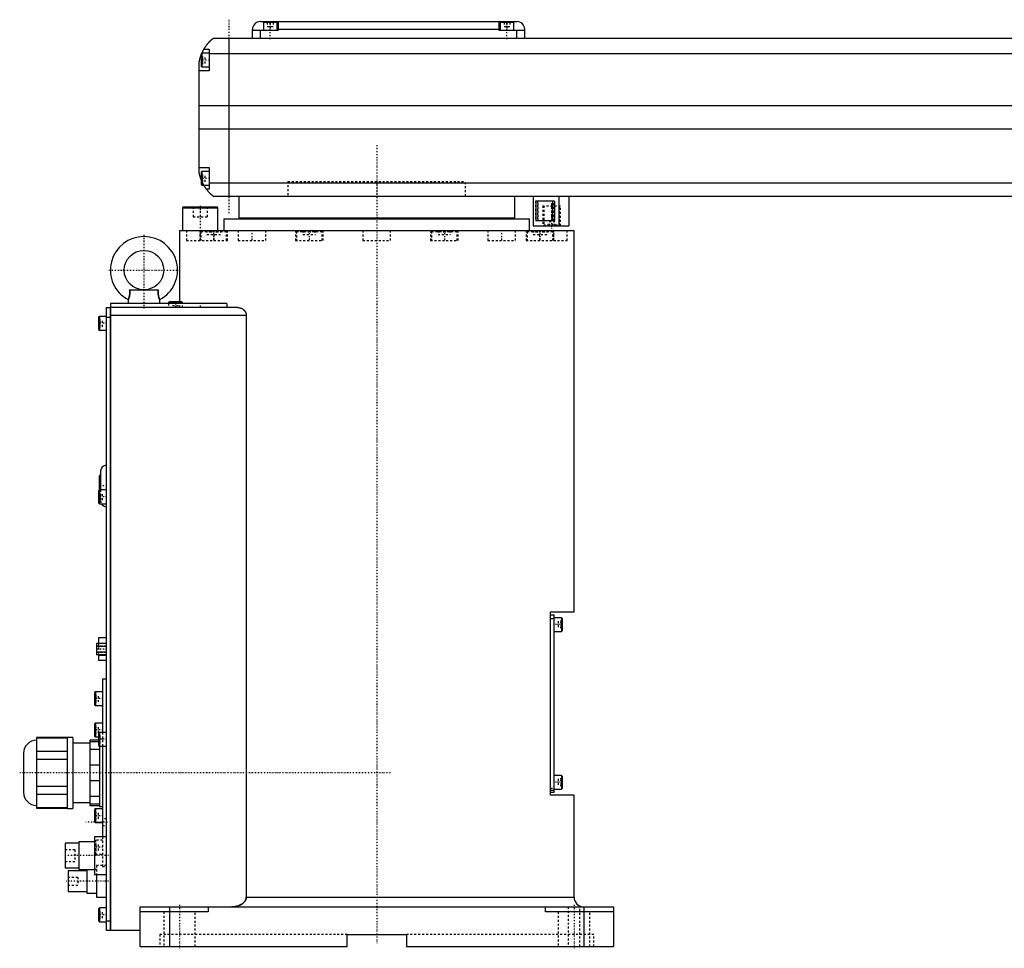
# Model space of a CAD drawing. Extents: x -181 to 906, y -1 to 834.
# Tile 1 of 3: x -181 to 318, y -1 to 470. Entities that reach past the tile are written whole.
import ezdxf

# ---------------------------------------------------------------- set-up
doc = ezdxf.new("R2010")
doc.units = 0
doc.linetypes.add('CENTER', pattern=[1.5, 0.45, -0.5, 0.05, -0.5])
doc.linetypes.add('DASHED', pattern=[2, 1, -1])
for name, color, linetype in [('AM_0', 7, 'CONTINUOUS'), ('AM_3', 7, 'DASHED'), ('AM_7', 7, 'CENTER')]:
    doc.layers.add(name, color=color, linetype=linetype)

msp = doc.modelspace()

# ---------------------------------------------------------------- linework, layer by layer
at = {"layer": 'AM_0', "color": 7, "linetype": 'CONTINUOUS'}
for p, q in [((-63, 460.5), (-63, 465)), ((-50, 464.5), (-63, 464.5)), ((-59, 469), (71, 469)), ((-59, 460.5), (-59, 464.5)), ((-57.5, 468.5), (-57.5, 464.5)), ((-50.5, 468.5), (-57.5, 468.5)), ((-54, 469), (-54, 468.5)), ((-50.5, 464.5), (-50.5, 468.5)), ((-50, 469), (-50, 464.5)), ((62, 465), (-50, 465)), ((62, 464.5), (62, 469)), ((75, 464.5), (62, 464.5)), ((62.5, 468.5), (62.5, 464.5)), ((69.5, 468.5), (62.5, 468.5)), ((66, 469), (66, 468.5)), ((69.5, 464.5), (69.5, 468.5)), ((71, 460.5), (71, 464.5)), ((75, 460.5), (75, 465)), ((517, 460.5), (-83, 460.5)), ((-75, 460.5), (-75, 380.5)), ((-87.65, 455), (-85, 455)), ((-85, 455), (-85, 444)), ((-88.6, 453), (-89, 452.6)), ((-89, 452.6), (-89, 446.4)), ((-85, 453), (-88.6, 453)), ((-88.6, 453), (-88.6, 446)), ((-85, 452.8), (519, 452.8)), ((-90, 392.5), (-90, 448.5)), ((-89, 446.4), (-88.6, 446)), ((-88.6, 446), (-85, 446)), ((-85, 444), (-90, 444)), ((-90, 426.46), (524, 426.46)), ((-90, 414.6), (524, 414.6)), ((-90, 395), (-85, 395)), ((-85, 395), (-85, 384)), ((-88.6, 393), (-89, 392.6)), ((-89, 392.6), (-89, 386.4)), ((-85, 393), (-88.6, 393)), ((-88.6, 393), (-88.6, 386)), ((-89, 386.4), (-88.6, 386)), ((-88.6, 386), (-85, 386)), ((-85, 387.22), (519, 387.22)), ((-85, 384), (-86.34, 384)), ((-83, 380.5), (517, 380.5)), ((-70, 380.5), (-70, 369.5)), ((70, 369.5), (70, 380.5)), ((79.35, 380.5), (79.35, 365.5)), ((92.35, 380.5), (92.35, 365.5)), ((97.35, 380.5), (97.35, 365.5)), ((-98.1, 375), (-98.5, 374.6)), ((-98.5, 374.6), (-98.5, 363)), ((-98.5, 374.6), (-80.5, 374.6)), ((-98.1, 375), (-80.9, 375)), ((-80.5, 374.6), (-80.9, 375)), ((-80.5, 363), (-80.5, 374.6)), ((90.17, 378), (80.74, 378)), ((80.74, 368), (80.74, 378)), ((89.06, 378), (89.06, 368)), ((90.17, 378), (90.17, 368)), ((-70, 369.5), (70, 369.5)), ((-55, 369.5), (-55, 369)), ((55, 369), (55, 369.5)), ((-77.5, 369), (-77.5, 363)), ((-77.5, 369), (77.5, 369)), ((77.5, 363), (77.5, 369)), ((79.35, 365.5), (97.35, 365.5)), ((90.17, 368), (80.74, 368)), ((-100, 363), (-100, 327)), ((-100, 363), (100, 363)), ((100, 169.7), (100, 363)), ((-125.28, 333), (-110.72, 333)), ((-75.99, 326), (-135, 326)), ((-135, 326), (-135, 8)), ((-126, 328), (-126, 326)), ((-110, 326), (-110, 328)), ((-105.1, 327), (-105.5, 326.6)), ((-105.5, 326.6), (-105.5, 326)), ((-105.5, 326.6), (-98.5, 326.6)), ((-105.1, 327), (-98.9, 327)), ((-98.5, 326.6), (-98.9, 327)), ((-98.5, 326), (-98.5, 326.6)), ((-75.99, 326), (-75.99, 324)), ((-140.6, 319.5), (-141, 319.1)), ((-137, 319.5), (-140.6, 319.5)), ((-140.6, 319.5), (-140.6, 312.5)), ((-137, 8), (-137, 324)), ((-137, 324), (-135.05, 324)), ((-135.05, 8), (-135.05, 324)), ((-135, 323.95), (-135.05, 323.95)), ((-70.42, 324), (-135, 324)), ((-66.14, 320), (-135, 320)), ((-66.14, 320), (-66.14, 25)), ((-141, 319.1), (-141, 312.9)), ((-135.05, 319), (-137, 319)), ((-135, 318.95), (-135.05, 318.95)), ((-141, 312.9), (-140.6, 312.5)), ((-140.6, 312.5), (-137, 312.5)), ((-140, 241), (-140, 231.5)), ((-140.7, 238.5), (-140.7, 231.4)), ((-140, 239), (-140.2, 239)), ((-140.2, 239), (-140.2, 231.5)), ((-140.6, 231.5), (-141, 231.1)), ((-141, 231.1), (-141, 224.9)), ((-137, 231.5), (-140.6, 231.5)), ((-140.6, 231.5), (-140.6, 224.5)), ((-141, 224.9), (-140.6, 224.5)), ((-140.6, 224.5), (-137, 224.5)), ((88, 169.7), (100, 169.7)), ((88, 76.7), (88, 169.7)), ((88, 168.2), (90, 168.2)), ((88, 166.2), (90, 166.2)), ((90, 78.2), (90, 168.2)), ((93.6, 166.7), (90, 166.7)), ((94, 166.3), (93.6, 166.7)), ((93.6, 166.7), (93.6, 159.7)), ((94, 166.3), (94, 160.1)), ((93.6, 159.7), (94, 160.1)), ((-137, 156.4), (-141.1, 156.4)), ((-141.1, 156.4), (-141.1, 153.59)), ((90, 159.7), (93.6, 159.7)), ((-137, 153.59), (-142, 153.59)), ((-142, 153.59), (-142, 147.81)), ((-137, 152.14), (-142, 152.14)), ((-137, 149.26), (-142, 149.26)), ((-137, 147.81), (-142, 147.81)), ((-141.1, 147.81), (-141.1, 145)), ((-137, 147.53), (-141.1, 147.53)), ((-137, 145), (-141.1, 145)), ((-137, 135.5), (-139, 135.5)), ((-139, 135.5), (-139, 108.5)), ((-142.6, 129.17), (-143, 128.77)), ((-143, 128.77), (-143, 122.57)), ((-139, 129.17), (-142.6, 129.17)), ((-142.6, 129.17), (-142.6, 122.17)), ((-143, 122.57), (-142.6, 122.17)), ((-142.6, 122.17), (-139, 122.17)), ((-142.6, 113.25), (-143, 112.85)), ((-143, 112.85), (-143, 106.65)), ((-139, 113.25), (-142.6, 113.25)), ((-142.6, 113.25), (-142.6, 106.25)), ((-157, 105.88), (-172.5, 105.88)), ((-172.5, 105.88), (-172.5, 70.12)), ((-172.5, 105.73), (-157, 105.73)), ((-154, 106), (-157, 106)), ((-157, 106), (-157, 70)), ((-154, 106), (-154, 70)), ((-143, 106.65), (-142.6, 106.25)), ((-142.6, 106.25), (-141, 106.25)), ((-140.6, 108.5), (-141, 108.1)), ((-141, 108.1), (-141, 101.9)), ((-137, 108.5), (-140.6, 108.5)), ((-140.6, 108.5), (-140.6, 101.5)), ((-145.5, 103), (-154, 103)), ((-141, 104.5), (-145.5, 104.5)), ((-145.5, 104.5), (-145.5, 71.5)), ((-145.5, 103.87), (-141, 103.87)), ((-140.5, 99.84), (-145.5, 99.84)), ((-141, 101.9), (-140.6, 101.5)), ((-140.6, 101.5), (-137, 101.5)), ((-140.5, 101.51), (-140.5, 71)), ((-139, 101.5), (-139, 55.5)), ((-179, 98), (-179, 78)), ((-157, 98.85), (-172.5, 98.85)), ((-172.5, 94.88), (-157, 94.88)), ((-145.5, 92.03), (-140.5, 92.03)), ((93.6, 86.7), (90, 86.7)), ((94, 86.3), (93.6, 86.7)), ((93.6, 86.7), (93.6, 79.7)), ((94, 86.3), (94, 80.1)), ((-157, 81.12), (-172.5, 81.12)), ((-140.5, 83.97), (-145.5, 83.97)), ((93.6, 79.7), (94, 80.1)), ((-172.5, 77.15), (-157, 77.15)), ((-145.5, 76.16), (-140.5, 76.16)), ((88, 79.2), (90, 79.2)), ((88, 78.2), (90, 78.2)), ((100, 76.7), (88, 76.7)), ((90, 79.7), (93.6, 79.7)), ((100, 25), (100, 76.7)), ((-157, 70.27), (-172.5, 70.27)), ((-172.5, 70.12), (-157, 70.12)), ((-157, 70), (-154, 70)), ((-154, 73), (-145.5, 73)), ((-140.5, 72.13), (-145.5, 72.13)), ((-145.5, 71.5), (-140.5, 71.5)), ((-140.5, 71), (-139, 71)), ((-142.6, 69.75), (-143, 69.35)), ((-143, 69.35), (-143, 63.15)), ((-139, 69.75), (-142.6, 69.75)), ((-142.6, 69.75), (-142.6, 62.75)), ((-143, 63.15), (-142.6, 62.75)), ((-142.6, 62.75), (-139, 62.75)), ((-137, 55.5), (-143, 55.5)), ((-143, 55.5), (-143, 36.5)), ((-151, 52.25), (-158, 52.25)), ((-158, 52.25), (-158, 39.75)), ((-143, 53), (-151, 53)), ((-151, 53), (-151, 39)), ((-158, 39.75), (-151, 39.75)), ((-147, 38.25), (-156.5, 38.25)), ((-156.5, 38.25), (-156.5, 27.75)), ((-151, 39), (-143, 39)), ((-147, 39), (-147, 27)), ((-143, 36.5), (-137, 36.5)), ((-142, 36.5), (-142, 25)), ((-156.5, 27.75), (-147, 27.75)), ((-147, 27), (-142, 27)), ((-142, 25), (-137, 25)), ((-66.14, 25), (100, 25)), ((-120, 20), (120, 20)), ((-120, 0), (-120, 20)), ((-105, 20), (-105, 0)), ((-85.5, 20), (-85.5, 17.5)), ((85.5, 17.5), (85.5, 20)), ((105, 20), (105, 0)), ((120, 20), (120, 0)), ((-140.6, 19.5), (-141, 19.1)), ((-141, 19.1), (-141, 12.9)), ((-137, 19.5), (-140.6, 19.5)), ((-140.6, 19.5), (-140.6, 12.5)), ((-85.5, 17.5), (-120, 17.5)), ((120, 17.5), (85.5, 17.5)), ((-141, 12.9), (-140.6, 12.5)), ((-140.6, 12.5), (-137, 12.5)), ((-137, 13), (-135.05, 13)), ((-135, 13.05), (-135.05, 13.05)), ((-135.05, 8), (-137, 8)), ((-135, 8.05), (-135.05, 8.05)), ((-120, 8), (-135, 8)), ((-15, 6), (15, 6)), ((-15, 0), (-15, 6)), ((15, 6), (15, 0)), ((-120, 0), (-15, 0)), ((15, 0), (120, 0))]:
    msp.add_line(p, q, dxfattribs=at)
for points in [[(-87.65, 455, 0), (-87.62, 455.05, 0), (-87.57, 455.14, 0), (-87.52, 455.23, 0), (-87.49, 455.27, 0), (-87.46, 455.32, 0), (-87.41, 455.41, 0), (-87.35, 455.5, 0), (-87.3, 455.59, 0), (-87.24, 455.68, 0), (-87.19, 455.76, 0), (-87.16, 455.81, 0), (-87.13, 455.85, 0), (-87.07, 455.94, 0), (-87.02, 456.03, 0), (-86.96, 456.11, 0), (-86.9, 456.2, 0), (-86.85, 456.28, 0), (-86.82, 456.33, 0), (-86.79, 456.37, 0), (-86.73, 456.45, 0), (-86.67, 456.53, 0), (-86.64, 456.58, 0), (-86.62, 456.62, 0), (-86.56, 456.7, 0), (-86.5, 456.78, 0), (-86.47, 456.82, 0), (-86.44, 456.86, 0), (-86.38, 456.94, 0), (-86.33, 457.01, 0), (-86.27, 457.09, 0), (-86.21, 457.17, 0), (-86.15, 457.24, 0), (-86.12, 457.28, 0), (-86.1, 457.32, 0), (-86.04, 457.39, 0), (-85.98, 457.46, 0), (-85.92, 457.54, 0), (-85.87, 457.61, 0), (-85.81, 457.68, 0), (-85.78, 457.71, 0), (-85.75, 457.75, 0), (-85.69, 457.82, 0), (-85.64, 457.89, 0), (-85.58, 457.95, 0), (-85.52, 458.02, 0), (-85.47, 458.08, 0), (-85.44, 458.12, 0), (-85.41, 458.15, 0), (-85.36, 458.21, 0), (-85.3, 458.28, 0), (-85.25, 458.34, 0), (-85.19, 458.4, 0), (-85.14, 458.46, 0), (-85.11, 458.49, 0), (-85.08, 458.52, 0), (-85.03, 458.58, 0), (-84.97, 458.64, 0), (-84.92, 458.7, 0), (-84.87, 458.75, 0), (-84.81, 458.81, 0), (-84.79, 458.84, 0), (-84.76, 458.87, 0), (-84.71, 458.92, 0), (-84.66, 458.98, 0), (-84.63, 459, 0), (-84.6, 459.03, 0), (-84.55, 459.08, 0), (-84.5, 459.13, 0), (-84.48, 459.16, 0), (-84.45, 459.18, 0), (-84.4, 459.23, 0), (-84.35, 459.28, 0), (-84.3, 459.33, 0), (-84.25, 459.38, 0), (-84.2, 459.43, 0), (-84.18, 459.45, 0), (-84.16, 459.47, 0), (-84.11, 459.52, 0), (-84.06, 459.56, 0), (-84.02, 459.61, 0), (-83.97, 459.65, 0), (-83.93, 459.69, 0), (-83.9, 459.71, 0), (-83.88, 459.73, 0), (-83.84, 459.77, 0), (-83.8, 459.81, 0), (-83.75, 459.85, 0), (-83.71, 459.88, 0), (-83.67, 459.92, 0), (-83.66, 459.94, 0), (-83.64, 459.95, 0), (-83.6, 459.99, 0), (-83.56, 460.02, 0), (-83.53, 460.05, 0), (-83.49, 460.08, 0), (-83.46, 460.11, 0), (-83.44, 460.13, 0), (-83.43, 460.14, 0), (-83.39, 460.17, 0), (-83.36, 460.19, 0), (-83.34, 460.22, 0), (-83.31, 460.24, 0), (-83.28, 460.27, 0), (-83.27, 460.28, 0), (-83.25, 460.29, 0), (-83.23, 460.31, 0), (-83.21, 460.33, 0), (-83.2, 460.34, 0), (-83.18, 460.35, 0), (-83.16, 460.36, 0), (-83.14, 460.38, 0), (-83.13, 460.39, 0), (-83.13, 460.4, 0), (-83.11, 460.41, 0), (-83.09, 460.42, 0), (-83.08, 460.44, 0), (-83.06, 460.45, 0), (-83.05, 460.46, 0), (-83.05, 460.46, 0), (-83.04, 460.47, 0), (-83.03, 460.47, 0), (-83.02, 460.48, 0), (-83.02, 460.49, 0), (-83.01, 460.49, 0), (-83.01, 460.49, 0), (-83.01, 460.5, 0), (-83, 460.5, 0), (-83, 460.5, 0), (-83, 460.5, 0), (-83, 460.5, 0)], [(-88.69, 452.91, 0), (-88.65, 453.01, 0), (-88.56, 453.21, 0), (-88.47, 453.4, 0), (-88.43, 453.49, 0), (-88.39, 453.58, 0), (-88.31, 453.76, 0), (-88.22, 453.92, 0), (-88.14, 454.08, 0), (-88.07, 454.23, 0), (-88, 454.36, 0), (-87.96, 454.43, 0), (-87.93, 454.49, 0), (-87.87, 454.6, 0), (-87.82, 454.7, 0), (-87.77, 454.79, 0), (-87.73, 454.86, 0), (-87.7, 454.91, 0), (-87.68, 454.94, 0), (-87.67, 454.96, 0), (-87.66, 454.98, 0), (-87.65, 455, 0), (-87.65, 455, 0)], [(-90, 448.5, 0), (-89.98, 448.61, 0), (-89.94, 448.82, 0), (-89.9, 449.03, 0), (-89.88, 449.13, 0), (-89.86, 449.23, 0), (-89.81, 449.44, 0), (-89.77, 449.64, 0), (-89.72, 449.85, 0), (-89.66, 450.05, 0), (-89.61, 450.26, 0), (-89.58, 450.36, 0), (-89.55, 450.46, 0), (-89.49, 450.67, 0), (-89.43, 450.87, 0), (-89.37, 451.08, 0), (-89.31, 451.28, 0), (-89.24, 451.48, 0), (-89.21, 451.57, 0), (-89.17, 451.67, 0), (-89.1, 451.86, 0), (-89.03, 452.05, 0), (-89, 452.14, 0)], [(-89, 388.86, 0), (-89.04, 388.96, 0), (-89.11, 389.16, 0), (-89.18, 389.36, 0), (-89.22, 389.46, 0), (-89.25, 389.56, 0), (-89.32, 389.76, 0), (-89.38, 389.97, 0), (-89.45, 390.18, 0), (-89.51, 390.39, 0), (-89.57, 390.59, 0), (-89.6, 390.7, 0), (-89.63, 390.8, 0), (-89.68, 391.01, 0), (-89.73, 391.22, 0), (-89.78, 391.43, 0), (-89.83, 391.63, 0), (-89.87, 391.83, 0), (-89.89, 391.93, 0), (-89.91, 392.03, 0), (-89.95, 392.22, 0), (-89.98, 392.41, 0), (-90, 392.5, 0)], [(-86.34, 384, 0), (-86.34, 384, 0), (-86.35, 384.02, 0), (-86.37, 384.04, 0), (-86.38, 384.06, 0), (-86.4, 384.08, 0), (-86.44, 384.14, 0), (-86.49, 384.21, 0), (-86.55, 384.29, 0), (-86.62, 384.39, 0), (-86.7, 384.5, 0), (-86.74, 384.56, 0), (-86.78, 384.62, 0), (-86.87, 384.75, 0), (-86.96, 384.89, 0), (-87.06, 385.04, 0), (-87.16, 385.2, 0), (-87.27, 385.36, 0), (-87.32, 385.45, 0), (-87.37, 385.53, 0), (-87.48, 385.71, 0), (-87.59, 385.9, 0), (-87.65, 386, 0)], [(-83, 380.5, 0), (-83, 380.5, 0), (-83.01, 380.51, 0), (-83.02, 380.51, 0), (-83.02, 380.52, 0), (-83.03, 380.52, 0), (-83.03, 380.52, 0), (-83.04, 380.53, 0), (-83.04, 380.54, 0), (-83.05, 380.54, 0), (-83.06, 380.55, 0), (-83.07, 380.56, 0), (-83.07, 380.56, 0), (-83.08, 380.57, 0), (-83.09, 380.57, 0), (-83.1, 380.58, 0), (-83.11, 380.59, 0), (-83.11, 380.59, 0), (-83.13, 380.61, 0), (-83.14, 380.62, 0), (-83.15, 380.62, 0), (-83.16, 380.63, 0), (-83.17, 380.64, 0), (-83.19, 380.66, 0), (-83.21, 380.67, 0), (-83.22, 380.69, 0), (-83.24, 380.7, 0), (-83.25, 380.71, 0), (-83.26, 380.72, 0), (-83.28, 380.74, 0), (-83.3, 380.75, 0), (-83.32, 380.77, 0), (-83.35, 380.79, 0), (-83.37, 380.81, 0), (-83.38, 380.82, 0), (-83.39, 380.83, 0), (-83.42, 380.85, 0), (-83.44, 380.87, 0), (-83.47, 380.9, 0), (-83.49, 380.92, 0), (-83.52, 380.94, 0), (-83.54, 380.96, 0), (-83.55, 380.97, 0), (-83.58, 380.99, 0), (-83.61, 381.02, 0), (-83.64, 381.05, 0), (-83.67, 381.07, 0), (-83.7, 381.1, 0), (-83.71, 381.11, 0), (-83.73, 381.13, 0), (-83.76, 381.16, 0), (-83.79, 381.19, 0), (-83.83, 381.22, 0), (-83.86, 381.25, 0), (-83.89, 381.28, 0), (-83.91, 381.3, 0), (-83.93, 381.31, 0), (-83.96, 381.35, 0), (-84, 381.38, 0), (-84.02, 381.4, 0), (-84.04, 381.41, 0), (-84.07, 381.45, 0), (-84.11, 381.48, 0), (-84.13, 381.5, 0), (-84.15, 381.52, 0), (-84.19, 381.56, 0), (-84.22, 381.59, 0), (-84.26, 381.63, 0), (-84.3, 381.67, 0), (-84.34, 381.71, 0), (-84.36, 381.73, 0), (-84.38, 381.75, 0), (-84.42, 381.79, 0), (-84.46, 381.83, 0), (-84.6, 381.97, 0), (-84.86, 382.23, 0), (-85.11, 382.51, 0), (-85.38, 382.81, 0), (-85.51, 382.97, 0), (-85.65, 383.13, 0), (-85.92, 383.46, 0), (-86.2, 383.82, 0), (-86.34, 384, 0)], [(-125.28, 333, 0), (-125.26, 332.81, 0), (-125.24, 332.58, 0), (-125.23, 332.51, 0), (-125.23, 332.45, 0), (-125.23, 332.42, 0), (-125.22, 332.38, 0), (-125.22, 332.32, 0), (-125.22, 332.25, 0), (-125.21, 332.18, 0), (-125.21, 332.12, 0), (-125.2, 332.05, 0), (-125.2, 332.02, 0), (-125.2, 331.99, 0), (-125.2, 331.92, 0), (-125.2, 331.85, 0), (-125.2, 331.82, 0), (-125.2, 331.79, 0), (-125.19, 331.72, 0), (-125.19, 331.65, 0), (-125.19, 331.62, 0), (-125.19, 331.59, 0), (-125.19, 331.52, 0), (-125.19, 331.45, 0), (-125.2, 331.39, 0), (-125.2, 331.32, 0), (-125.2, 331.26, 0), (-125.2, 331.22, 0), (-125.2, 331.19, 0), (-125.2, 331.12, 0), (-125.21, 331.06, 0), (-125.21, 330.99, 0), (-125.22, 330.93, 0), (-125.22, 330.86, 0), (-125.22, 330.83, 0), (-125.23, 330.8, 0), (-125.23, 330.73, 0), (-125.24, 330.67, 0), (-125.24, 330.61, 0), (-125.25, 330.54, 0), (-125.26, 330.48, 0), (-125.26, 330.45, 0), (-125.27, 330.42, 0), (-125.28, 330.35, 0), (-125.28, 330.29, 0), (-125.29, 330.23, 0), (-125.3, 330.17, 0), (-125.31, 330.11, 0), (-125.32, 330.08, 0), (-125.32, 330.05, 0), (-125.34, 329.99, 0), (-125.35, 329.93, 0), (-125.36, 329.87, 0), (-125.37, 329.81, 0), (-125.38, 329.76, 0), (-125.39, 329.73, 0), (-125.4, 329.7, 0), (-125.41, 329.64, 0), (-125.42, 329.59, 0), (-125.43, 329.56, 0), (-125.44, 329.53, 0), (-125.45, 329.48, 0), (-125.46, 329.43, 0), (-125.47, 329.4, 0), (-125.48, 329.37, 0), (-125.49, 329.32, 0), (-125.51, 329.27, 0), (-125.52, 329.22, 0), (-125.54, 329.17, 0), (-125.55, 329.12, 0), (-125.56, 329.1, 0), (-125.57, 329.08, 0), (-125.58, 329.03, 0), (-125.6, 328.99, 0), (-125.61, 328.94, 0), (-125.63, 328.9, 0), (-125.64, 328.85, 0), (-125.65, 328.83, 0), (-125.66, 328.81, 0), (-125.67, 328.77, 0), (-125.69, 328.73, 0), (-125.7, 328.69, 0), (-125.72, 328.66, 0), (-125.73, 328.62, 0), (-125.74, 328.6, 0), (-125.74, 328.58, 0), (-125.76, 328.55, 0), (-125.77, 328.51, 0), (-125.78, 328.48, 0), (-125.8, 328.45, 0), (-125.81, 328.42, 0), (-125.82, 328.4, 0), (-125.82, 328.39, 0), (-125.83, 328.36, 0), (-125.85, 328.33, 0), (-125.86, 328.31, 0), (-125.87, 328.28, 0), (-125.88, 328.26, 0), (-125.89, 328.25, 0), (-125.89, 328.23, 0), (-125.9, 328.21, 0), (-125.91, 328.19, 0), (-125.91, 328.18, 0), (-125.92, 328.17, 0), (-125.93, 328.15, 0), (-125.94, 328.13, 0), (-125.94, 328.13, 0), (-125.94, 328.12, 0), (-125.95, 328.1, 0), (-125.96, 328.09, 0), (-125.96, 328.07, 0), (-125.97, 328.06, 0), (-125.98, 328.05, 0), (-125.98, 328.05, 0), (-125.98, 328.04, 0), (-125.98, 328.03, 0), (-125.99, 328.02, 0), (-125.99, 328.02, 0), (-125.99, 328.01, 0), (-126, 328.01, 0), (-126, 328.01, 0), (-126, 328, 0), (-126, 328, 0), (-126, 328, 0), (-126, 328, 0)], [(-110, 328, 0), (-110, 328, 0), (-110, 328, 0), (-110, 328, 0), (-110, 328.01, 0), (-110, 328.01, 0), (-110.01, 328.01, 0), (-110.01, 328.02, 0), (-110.01, 328.02, 0), (-110.02, 328.03, 0), (-110.02, 328.04, 0), (-110.02, 328.05, 0), (-110.02, 328.05, 0), (-110.03, 328.06, 0), (-110.04, 328.07, 0), (-110.04, 328.09, 0), (-110.05, 328.1, 0), (-110.06, 328.12, 0), (-110.06, 328.13, 0), (-110.06, 328.13, 0), (-110.07, 328.15, 0), (-110.08, 328.17, 0), (-110.09, 328.18, 0), (-110.09, 328.19, 0), (-110.1, 328.21, 0), (-110.11, 328.23, 0), (-110.11, 328.25, 0), (-110.12, 328.26, 0), (-110.13, 328.28, 0), (-110.14, 328.31, 0), (-110.15, 328.33, 0), (-110.17, 328.36, 0), (-110.18, 328.39, 0), (-110.18, 328.4, 0), (-110.19, 328.42, 0), (-110.2, 328.45, 0), (-110.22, 328.48, 0), (-110.23, 328.51, 0), (-110.24, 328.55, 0), (-110.26, 328.58, 0), (-110.26, 328.6, 0), (-110.27, 328.62, 0), (-110.28, 328.66, 0), (-110.3, 328.69, 0), (-110.31, 328.73, 0), (-110.33, 328.77, 0), (-110.34, 328.81, 0), (-110.35, 328.83, 0), (-110.36, 328.85, 0), (-110.37, 328.9, 0), (-110.39, 328.94, 0), (-110.4, 328.99, 0), (-110.42, 329.03, 0), (-110.43, 329.08, 0), (-110.44, 329.1, 0), (-110.45, 329.12, 0), (-110.46, 329.17, 0), (-110.48, 329.22, 0), (-110.49, 329.27, 0), (-110.51, 329.32, 0), (-110.52, 329.37, 0), (-110.53, 329.4, 0), (-110.54, 329.43, 0), (-110.55, 329.48, 0), (-110.56, 329.53, 0), (-110.57, 329.56, 0), (-110.58, 329.59, 0), (-110.59, 329.64, 0), (-110.6, 329.7, 0), (-110.61, 329.73, 0), (-110.62, 329.75, 0), (-110.63, 329.81, 0), (-110.64, 329.87, 0), (-110.65, 329.93, 0), (-110.66, 329.99, 0), (-110.68, 330.05, 0), (-110.68, 330.08, 0), (-110.69, 330.11, 0), (-110.7, 330.17, 0), (-110.71, 330.23, 0), (-110.72, 330.29, 0), (-110.72, 330.35, 0), (-110.73, 330.42, 0), (-110.74, 330.45, 0), (-110.74, 330.48, 0), (-110.75, 330.54, 0), (-110.76, 330.61, 0), (-110.76, 330.67, 0), (-110.77, 330.73, 0), (-110.77, 330.8, 0), (-110.78, 330.83, 0), (-110.78, 330.86, 0), (-110.78, 330.93, 0), (-110.79, 330.99, 0), (-110.79, 331.06, 0), (-110.8, 331.12, 0), (-110.8, 331.19, 0), (-110.8, 331.22, 0), (-110.8, 331.26, 0), (-110.8, 331.32, 0), (-110.8, 331.39, 0), (-110.81, 331.46, 0), (-110.81, 331.52, 0), (-110.81, 331.59, 0), (-110.81, 331.62, 0), (-110.81, 331.65, 0), (-110.81, 331.72, 0), (-110.8, 331.79, 0), (-110.8, 331.82, 0), (-110.8, 331.85, 0), (-110.8, 331.92, 0), (-110.8, 331.99, 0), (-110.8, 332.02, 0), (-110.8, 332.05, 0), (-110.79, 332.12, 0), (-110.79, 332.19, 0), (-110.78, 332.25, 0), (-110.78, 332.32, 0), (-110.78, 332.38, 0), (-110.77, 332.42, 0), (-110.77, 332.45, 0), (-110.77, 332.51, 0), (-110.76, 332.58, 0), (-110.74, 332.81, 0), (-110.72, 333, 0)], [(-70.42, 324, 0), (-70.27, 324, 0), (-69.97, 323.98, 0), (-69.66, 323.93, 0), (-69.5, 323.9, 0), (-69.34, 323.86, 0), (-69.03, 323.76, 0), (-68.72, 323.64, 0), (-68.41, 323.5, 0), (-68.12, 323.33, 0), (-67.83, 323.14, 0), (-67.69, 323.03, 0), (-67.67, 323.01, 0), (-67.62, 322.98, 0), (-67.58, 322.94, 0), (-67.55, 322.92, 0), (-67.53, 322.9, 0), (-67.49, 322.86, 0), (-67.45, 322.83, 0), (-67.4, 322.79, 0), (-67.36, 322.75, 0), (-67.32, 322.7, 0), (-67.3, 322.68, 0), (-67.28, 322.66, 0), (-67.24, 322.62, 0), (-67.2, 322.58, 0), (-67.16, 322.53, 0), (-67.12, 322.49, 0), (-67.08, 322.44, 0), (-67.06, 322.42, 0), (-67.04, 322.4, 0), (-67, 322.35, 0), (-66.96, 322.3, 0), (-66.92, 322.25, 0), (-66.88, 322.2, 0), (-66.84, 322.14, 0), (-66.83, 322.12, 0), (-66.81, 322.09, 0), (-66.77, 322.04, 0), (-66.74, 321.98, 0), (-66.7, 321.93, 0), (-66.67, 321.87, 0), (-66.63, 321.81, 0), (-66.62, 321.78, 0), (-66.6, 321.75, 0), (-66.57, 321.69, 0), (-66.54, 321.63, 0), (-66.51, 321.57, 0), (-66.48, 321.51, 0), (-66.45, 321.45, 0), (-66.44, 321.42, 0), (-66.42, 321.39, 0), (-66.4, 321.32, 0), (-66.37, 321.26, 0), (-66.36, 321.23, 0), (-66.35, 321.19, 0), (-66.33, 321.13, 0), (-66.31, 321.06, 0), (-66.3, 321.03, 0), (-66.29, 321, 0), (-66.27, 320.93, 0), (-66.25, 320.86, 0), (-66.23, 320.79, 0), (-66.22, 320.73, 0), (-66.21, 320.66, 0), (-66.2, 320.62, 0), (-66.19, 320.59, 0), (-66.18, 320.52, 0), (-66.17, 320.45, 0), (-66.16, 320.38, 0), (-66.16, 320.31, 0), (-66.15, 320.24, 0), (-66.15, 320.21, 0), (-66.15, 320.17, 0), (-66.15, 320.1, 0), (-66.14, 320.03, 0), (-66.14, 320, 0)], [(-66.14, 25, 0), (-66.14, 24.96, 0), (-66.15, 24.87, 0), (-66.15, 24.78, 0), (-66.15, 24.74, 0), (-66.16, 24.69, 0), (-66.17, 24.6, 0), (-66.18, 24.51, 0), (-66.19, 24.42, 0), (-66.21, 24.33, 0), (-66.23, 24.24, 0), (-66.24, 24.2, 0), (-66.25, 24.15, 0), (-66.28, 24.06, 0), (-66.3, 23.98, 0), (-66.33, 23.89, 0), (-66.36, 23.8, 0), (-66.4, 23.72, 0), (-66.41, 23.68, 0), (-66.43, 23.63, 0), (-66.47, 23.55, 0), (-66.5, 23.47, 0), (-66.52, 23.43, 0), (-66.54, 23.4, 0), (-66.58, 23.32, 0), (-66.62, 23.24, 0), (-66.65, 23.21, 0), (-66.67, 23.17, 0), (-66.71, 23.09, 0), (-66.76, 23.02, 0), (-66.81, 22.94, 0), (-66.86, 22.87, 0), (-66.92, 22.79, 0), (-66.94, 22.76, 0), (-66.97, 22.72, 0), (-67.03, 22.65, 0), (-67.09, 22.58, 0), (-67.15, 22.51, 0), (-67.21, 22.44, 0), (-67.27, 22.37, 0), (-67.3, 22.33, 0), (-67.33, 22.3, 0), (-67.4, 22.23, 0), (-67.46, 22.17, 0), (-67.53, 22.11, 0), (-67.6, 22.04, 0), (-67.66, 21.98, 0), (-67.7, 21.95, 0), (-67.73, 21.92, 0), (-67.8, 21.87, 0), (-67.87, 21.81, 0), (-67.93, 21.76, 0), (-68, 21.71, 0), (-68.07, 21.65, 0), (-68.11, 21.63, 0), (-68.14, 21.6, 0), (-68.21, 21.55, 0), (-68.29, 21.5, 0), (-68.36, 21.45, 0), (-68.44, 21.4, 0), (-68.51, 21.35, 0), (-68.55, 21.33, 0), (-68.59, 21.3, 0), (-68.67, 21.26, 0), (-68.75, 21.21, 0), (-68.79, 21.19, 0), (-68.83, 21.16, 0), (-68.91, 21.12, 0), (-68.99, 21.07, 0), (-69.03, 21.05, 0), (-69.07, 21.03, 0), (-69.16, 20.99, 0), (-69.24, 20.95, 0), (-69.53, 20.81, 0), (-70.04, 20.6, 0), (-70.53, 20.44, 0), (-71.05, 20.3, 0), (-71.59, 20.18, 0), (-71.86, 20.13, 0), (-72.14, 20.09, 0), (-72.69, 20.03, 0), (-73.23, 20, 0), (-73.48, 20, 0)]]:
    msp.add_polyline3d(points, dxfattribs=at)
msp.add_circle((-118, 343), 10, dxfattribs=at)
for centre, radius, start, end in [((-59, 465), 4, 90, 180), ((71, 465), 4, 0, 90), ((-118, 343), 17, 298.0725, 241.9275), ((-137, 241), 3, 90, 180), ((-140.2, 238.5), 0.5, 90, 180), ((-137, 226), 3, 210, 270), ((-172.5, 98), 6.5, 90, 180), ((-172.5, 78), 6.5, 180, 270), ((105, 25), 5, 180, 270)]:
    msp.add_arc(centre, radius, start, end, dxfattribs=at)
at = {"layer": 'AM_3', "color": 6, "linetype": 'DASHED'}
for p, q in [((-55.5, 468.5), (-55.5, 466.5)), ((-55.5, 466.5), (-52.5, 466.5)), ((-54, 468.5), (-54, 464.5)), ((-52.5, 468.5), (-52.5, 466.5)), ((64.5, 468.5), (64.5, 466.5)), ((64.5, 466.5), (67.5, 466.5)), ((66, 468.5), (66, 464.5)), ((67.5, 468.5), (67.5, 466.5)), ((-89, 451.23), (-87, 451.23)), ((-89, 450.37), (-87, 450.37)), ((-87, 447.77), (-87, 451.23)), ((-89, 448.63), (-87, 448.63)), ((-89, 447.77), (-87, 447.77)), ((-89, 391.23), (-87, 391.23)), ((-89, 390.37), (-87, 390.37)), ((-87, 387.77), (-87, 391.23)), ((-89, 388.63), (-87, 388.63)), ((-89, 387.77), (-87, 387.77)), ((-45, 388), (-45, 380.5)), ((-45, 388), (45, 388)), ((-45, 388), (-45, 380.5)), ((-45, 388), (45, 388)), ((45, 380.5), (45, 388)), ((45, 380.5), (45, 388)), ((-93, 375), (-93, 370)), ((-89.5, 375), (-89.5, 370)), ((-86, 375), (-86, 370)), ((80.42, 378), (80.42, 368)), ((80.74, 378), (80.42, 378)), ((81.53, 378), (81.53, 368)), ((81.85, 368), (81.85, 378)), ((84.1, 375.5), (84.1, 365.5)), ((84.1, 375.5), (93.1, 375.5)), ((84.6, 375.5), (84.6, 365.9)), ((88.74, 368), (88.74, 378)), ((89.85, 368), (89.85, 378)), ((92.6, 365.9), (92.6, 375.5)), ((93.1, 365.5), (93.1, 375.5)), ((-93, 370), (-86, 370)), ((80.74, 368), (80.42, 368)), ((84.6, 365.9), (85, 365.5)), ((84.6, 365.9), (92.6, 365.9)), ((86.87, 365.5), (86.87, 367.5)), ((90.33, 367.5), (86.87, 367.5)), ((87.73, 365.5), (87.73, 367.5)), ((89.47, 365.5), (89.47, 367.5)), ((90.33, 365.5), (90.33, 367.5)), ((92.2, 365.5), (92.6, 365.9)), ((-96.5, 363), (-96.5, 358)), ((-89.69, 363), (-89.69, 358)), ((-88.79, 363), (-89.19, 362.6)), ((-89.19, 362.6), (-89.19, 358)), ((-89.19, 362.6), (-76.19, 362.6)), ((-86.12, 363), (-86.12, 361)), ((-86.12, 361), (-79.25, 361)), ((-84.8, 363), (-84.8, 361)), ((-84.01, 363), (-84.01, 361)), ((-82.5, 358), (-82.5, 363)), ((-81.36, 363), (-81.36, 361)), ((-80.58, 363), (-80.58, 361)), ((-79.25, 363), (-79.25, 361)), ((-76.19, 362.6), (-76.59, 363)), ((-76.19, 358), (-76.19, 362.6)), ((-75.69, 358), (-75.69, 363)), ((-70.29, 363), (-70.29, 358)), ((-56.29, 358), (-56.29, 363)), ((-41.25, 363), (-41.25, 358)), ((-40.35, 363), (-40.75, 362.6)), ((-40.75, 362.6), (-40.75, 358)), ((-40.75, 362.6), (-27.75, 362.6)), ((-37.45, 363), (-37.45, 361)), ((-37.45, 361), (-31.05, 361)), ((-37, 363), (-37, 361)), ((-34.7, 363), (-34.7, 361)), ((-33.8, 363), (-33.8, 361)), ((-31.5, 363), (-31.5, 361)), ((-31.05, 363), (-31.05, 361)), ((-27.75, 362.6), (-28.15, 363)), ((-27.75, 358), (-27.75, 362.6)), ((-27.25, 358), (-27.25, 363)), ((-7, 363), (-7, 358)), ((7, 358), (7, 363)), ((27.25, 363), (27.25, 358)), ((28.15, 363), (27.75, 362.6)), ((27.75, 362.6), (27.75, 358)), ((27.75, 362.6), (40.75, 362.6)), ((31.05, 363), (31.05, 361)), ((31.05, 361), (37.45, 361)), ((31.5, 363), (31.5, 361)), ((33.8, 363), (33.8, 361)), ((34.7, 363), (34.7, 361)), ((37, 363), (37, 361)), ((37.45, 363), (37.45, 361)), ((40.75, 362.6), (40.35, 363)), ((40.75, 358), (40.75, 362.6)), ((41.25, 358), (41.25, 363)), ((56.29, 363), (56.29, 358)), ((70.29, 358), (70.29, 363)), ((75.69, 363), (75.69, 358)), ((76.59, 363), (76.19, 362.6)), ((76.19, 362.6), (76.19, 358)), ((76.19, 362.6), (89.19, 362.6)), ((79.25, 363), (79.25, 361)), ((79.25, 361), (86.12, 361)), ((80.58, 363), (80.58, 361)), ((81.36, 363), (81.36, 361)), ((82.5, 363), (82.5, 358)), ((84.01, 363), (84.01, 361)), ((84.8, 363), (84.8, 361)), ((86.12, 363), (86.12, 361)), ((89.19, 362.6), (88.79, 363)), ((89.19, 358), (89.19, 362.6)), ((89.69, 358), (89.69, 363)), ((96.5, 358), (96.5, 363)), ((-96.5, 358), (-75.69, 358)), ((-70.29, 358), (-56.29, 358)), ((-41.25, 358), (-27.25, 358)), ((-7, 358), (7, 358)), ((27.25, 358), (41.25, 358)), ((56.29, 358), (70.29, 358)), ((75.69, 358), (96.5, 358)), ((-105.5, 326), (-105.5, 324)), ((-103.5, 327), (-103.5, 325)), ((-103.5, 325), (-100.5, 325)), ((-102, 327), (-102, 325)), ((-100.5, 327), (-100.5, 325)), ((-100, 327), (-100, 324)), ((-98.5, 324), (-98.5, 326)), ((-89.3, 324), (-89.3, 326)), ((-141, 317.73), (-139, 317.73)), ((-141, 316.87), (-139, 316.87)), ((-141, 315.13), (-139, 315.13)), ((-139, 314.27), (-139, 317.73)), ((-141, 314.27), (-139, 314.27)), ((-141, 229.73), (-139, 229.73)), ((-140.7, 231.4), (-140.7, 228.5)), ((-140.2, 231.5), (-140.2, 228)), ((-140, 231.5), (-140, 226)), ((-139, 226.27), (-139, 229.73)), ((-141, 228.87), (-139, 228.87)), ((-141, 227.13), (-139, 227.13)), ((-141, 226.27), (-139, 226.27)), ((-140.2, 228), (-140, 228)), ((94, 164.93), (92, 164.93)), ((92, 164.93), (92, 161.47)), ((94, 164.07), (92, 164.07)), ((94, 162.33), (92, 162.33)), ((94, 161.47), (92, 161.47)), ((-137, 152.25), (-142, 152.25)), ((-141.1, 153.59), (-141.1, 147.81)), ((-137, 152.13), (-141.1, 152.13)), ((-142, 149.15), (-137, 149.15)), ((-143, 127.4), (-141, 127.4)), ((-143, 126.54), (-141, 126.54)), ((-143, 124.81), (-141, 124.81)), ((-141, 123.94), (-141, 127.4)), ((-143, 123.94), (-141, 123.94)), ((-143, 111.25), (-141, 111.25)), ((-141, 108.25), (-141, 111.25)), ((-143, 109.75), (-141, 109.75)), ((-143, 108.25), (-141, 108.25)), ((-141, 106.73), (-139, 106.73)), ((-141, 106.25), (-139, 106.25)), ((-141, 105.87), (-139, 105.87)), ((-139, 105), (-140.5, 105)), ((-140.5, 105), (-140.5, 101.51)), ((-139, 108.5), (-139, 101.5)), ((-140.5, 104.5), (-141, 104.5)), ((-141, 104.13), (-139, 104.13)), ((-141, 103.87), (-140.5, 103.87)), ((-141, 103.27), (-139, 103.27)), ((94, 84.93), (92, 84.93)), ((92, 84.93), (92, 81.47)), ((88, 80.2), (90, 80.2)), ((94, 84.07), (92, 84.07)), ((94, 82.33), (92, 82.33)), ((94, 81.47), (92, 81.47)), ((-143, 67.75), (-141, 67.75)), ((-143, 66.25), (-141, 66.25)), ((-141, 64.75), (-141, 67.75)), ((-143, 64.75), (-141, 64.75)), ((-137, 64.65), (-139, 64.65)), ((-139, 61.35), (-137, 61.35)), ((-139, 55.5), (-139, 40.5)), ((-142.6, 53.83), (-143, 53.43)), ((-143, 52.06), (-141, 52.06)), ((-143, 51.19), (-141, 51.19)), ((-139, 53.83), (-142.6, 53.83)), ((-142.6, 53.83), (-142.6, 46.83)), ((-141, 48.6), (-141, 52.06)), ((-153, 49), (-158, 49)), ((-153, 49), (-153, 43)), ((-143, 49.46), (-141, 49.46)), ((-143, 48.6), (-141, 48.6)), ((-143, 47.23), (-142.6, 46.83)), ((-142.6, 46.83), (-139, 46.83)), ((-158, 43), (-153, 43)), ((-137, 41), (-142, 41)), ((-142, 41), (-142, 36.5)), ((-139, 40.5), (-137, 40.5)), ((-151.5, 35), (-156.5, 35)), ((-151.5, 35), (-151.5, 31)), ((-142, 39), (-143, 39)), ((-156.5, 31), (-151.5, 31)), ((97, 20), (97, 0)), ((103, 0), (103, 20)), ((-141, 17.73), (-139, 17.73)), ((-141, 16.87), (-139, 16.87)), ((-141, 15.13), (-139, 15.13)), ((-139, 14.27), (-139, 17.73)), ((-108, 17.5), (-108, 0)), ((-92, 0), (-92, 17.5)), ((92, 17.5), (92, 0)), ((108, 0), (108, 17.5)), ((-141, 14.27), (-139, 14.27)), ((-110, 6), (-110, 0)), ((-15, 6), (-110, 6)), ((110, 6), (15, 6)), ((110, 0), (110, 6))]:
    msp.add_line(p, q, dxfattribs=at)
for points in [[(-89, 452.14, 0), (-88.95, 452.28, 0), (-88.84, 452.54, 0), (-88.74, 452.79, 0), (-88.69, 452.91, 0)], [(-87.65, 386, 0), (-87.69, 386.07, 0), (-87.76, 386.2, 0), (-87.84, 386.34, 0), (-87.88, 386.41, 0), (-87.92, 386.49, 0), (-88, 386.63, 0), (-88.08, 386.78, 0), (-88.15, 386.94, 0), (-88.23, 387.09, 0), (-88.31, 387.25, 0), (-88.35, 387.33, 0), (-88.39, 387.41, 0), (-88.46, 387.58, 0), (-88.54, 387.74, 0), (-88.61, 387.91, 0), (-88.69, 388.08, 0), (-88.76, 388.25, 0), (-88.8, 388.34, 0), (-88.83, 388.43, 0), (-88.9, 388.6, 0), (-88.97, 388.77, 0), (-89, 388.86, 0)], [(-126, 328, 0), (-126, 328, 0), (-126, 328, 0), (-126, 328, 0), (-126, 328.01, 0), (-126, 328.01, 0), (-125.99, 328.01, 0), (-125.99, 328.02, 0), (-125.99, 328.02, 0), (-125.98, 328.03, 0), (-125.98, 328.04, 0), (-125.98, 328.05, 0), (-125.98, 328.05, 0), (-125.97, 328.06, 0), (-125.96, 328.07, 0), (-125.96, 328.09, 0), (-125.95, 328.1, 0), (-125.94, 328.12, 0), (-125.94, 328.13, 0), (-125.94, 328.13, 0), (-125.93, 328.15, 0), (-125.92, 328.17, 0), (-125.91, 328.18, 0), (-125.91, 328.19, 0), (-125.9, 328.21, 0), (-125.89, 328.23, 0), (-125.89, 328.25, 0), (-125.88, 328.26, 0), (-125.87, 328.28, 0), (-125.86, 328.31, 0), (-125.85, 328.33, 0), (-125.83, 328.36, 0), (-125.82, 328.39, 0), (-125.82, 328.4, 0), (-125.81, 328.42, 0), (-125.8, 328.45, 0), (-125.78, 328.48, 0), (-125.77, 328.51, 0), (-125.76, 328.55, 0), (-125.74, 328.58, 0), (-125.74, 328.6, 0), (-125.73, 328.62, 0), (-125.72, 328.66, 0), (-125.7, 328.69, 0), (-125.69, 328.73, 0), (-125.67, 328.77, 0), (-125.66, 328.81, 0), (-125.65, 328.83, 0), (-125.64, 328.85, 0), (-125.63, 328.9, 0), (-125.61, 328.94, 0), (-125.6, 328.99, 0), (-125.58, 329.03, 0), (-125.57, 329.08, 0), (-125.56, 329.1, 0), (-125.55, 329.12, 0), (-125.54, 329.17, 0), (-125.52, 329.22, 0), (-125.51, 329.27, 0), (-125.49, 329.32, 0), (-125.48, 329.37, 0), (-125.47, 329.4, 0), (-125.46, 329.43, 0), (-125.45, 329.48, 0), (-125.44, 329.53, 0), (-125.43, 329.56, 0), (-125.42, 329.59, 0), (-125.41, 329.64, 0), (-125.4, 329.7, 0), (-125.39, 329.73, 0), (-125.38, 329.75, 0), (-125.37, 329.81, 0), (-125.36, 329.87, 0), (-125.35, 329.93, 0), (-125.34, 329.99, 0), (-125.32, 330.05, 0), (-125.32, 330.08, 0), (-125.31, 330.11, 0), (-125.3, 330.17, 0), (-125.29, 330.23, 0), (-125.28, 330.29, 0), (-125.28, 330.35, 0), (-125.27, 330.42, 0), (-125.26, 330.45, 0), (-125.26, 330.48, 0), (-125.25, 330.54, 0), (-125.24, 330.61, 0), (-125.24, 330.67, 0), (-125.23, 330.73, 0), (-125.23, 330.8, 0), (-125.22, 330.83, 0), (-125.22, 330.86, 0), (-125.22, 330.93, 0), (-125.21, 330.99, 0), (-125.21, 331.06, 0), (-125.2, 331.12, 0), (-125.2, 331.19, 0), (-125.2, 331.22, 0), (-125.2, 331.26, 0), (-125.2, 331.32, 0), (-125.2, 331.39, 0), (-125.19, 331.46, 0), (-125.19, 331.52, 0), (-125.19, 331.59, 0), (-125.19, 331.62, 0), (-125.19, 331.65, 0), (-125.19, 331.72, 0), (-125.2, 331.79, 0), (-125.2, 331.82, 0), (-125.2, 331.85, 0), (-125.2, 331.92, 0), (-125.2, 331.99, 0), (-125.2, 332.02, 0), (-125.2, 332.05, 0), (-125.21, 332.12, 0), (-125.21, 332.19, 0), (-125.22, 332.25, 0), (-125.22, 332.32, 0), (-125.22, 332.38, 0), (-125.23, 332.42, 0), (-125.23, 332.45, 0), (-125.23, 332.51, 0), (-125.24, 332.58, 0), (-125.26, 332.81, 0), (-125.28, 333, 0)], [(-110.72, 333, 0), (-110.74, 332.81, 0), (-110.76, 332.58, 0), (-110.77, 332.51, 0), (-110.77, 332.45, 0), (-110.77, 332.42, 0), (-110.78, 332.38, 0), (-110.78, 332.32, 0), (-110.78, 332.25, 0), (-110.79, 332.18, 0), (-110.79, 332.12, 0), (-110.8, 332.05, 0), (-110.8, 332.02, 0), (-110.8, 331.99, 0), (-110.8, 331.92, 0), (-110.8, 331.85, 0), (-110.8, 331.82, 0), (-110.8, 331.79, 0), (-110.81, 331.72, 0), (-110.81, 331.65, 0), (-110.81, 331.62, 0), (-110.81, 331.59, 0), (-110.81, 331.52, 0), (-110.81, 331.45, 0), (-110.8, 331.39, 0), (-110.8, 331.32, 0), (-110.8, 331.26, 0), (-110.8, 331.22, 0), (-110.8, 331.19, 0), (-110.8, 331.12, 0), (-110.79, 331.06, 0), (-110.79, 330.99, 0), (-110.78, 330.93, 0), (-110.78, 330.86, 0), (-110.78, 330.83, 0), (-110.77, 330.8, 0), (-110.77, 330.73, 0), (-110.76, 330.67, 0), (-110.76, 330.61, 0), (-110.75, 330.54, 0), (-110.74, 330.48, 0), (-110.74, 330.45, 0), (-110.73, 330.42, 0), (-110.72, 330.35, 0), (-110.72, 330.29, 0), (-110.71, 330.23, 0), (-110.7, 330.17, 0), (-110.69, 330.11, 0), (-110.68, 330.08, 0), (-110.68, 330.05, 0), (-110.66, 329.99, 0), (-110.65, 329.93, 0), (-110.64, 329.87, 0), (-110.63, 329.81, 0), (-110.62, 329.76, 0), (-110.61, 329.73, 0), (-110.6, 329.7, 0), (-110.59, 329.64, 0), (-110.58, 329.59, 0), (-110.57, 329.56, 0), (-110.56, 329.53, 0), (-110.55, 329.48, 0), (-110.54, 329.43, 0), (-110.53, 329.4, 0), (-110.52, 329.37, 0), (-110.51, 329.32, 0), (-110.49, 329.27, 0), (-110.48, 329.22, 0), (-110.46, 329.17, 0), (-110.45, 329.12, 0), (-110.44, 329.1, 0), (-110.43, 329.08, 0), (-110.42, 329.03, 0), (-110.4, 328.99, 0), (-110.39, 328.94, 0), (-110.37, 328.9, 0), (-110.36, 328.85, 0), (-110.35, 328.83, 0), (-110.34, 328.81, 0), (-110.33, 328.77, 0), (-110.31, 328.73, 0), (-110.3, 328.69, 0), (-110.28, 328.66, 0), (-110.27, 328.62, 0), (-110.26, 328.6, 0), (-110.26, 328.58, 0), (-110.24, 328.55, 0), (-110.23, 328.51, 0), (-110.22, 328.48, 0), (-110.2, 328.45, 0), (-110.19, 328.42, 0), (-110.18, 328.4, 0), (-110.18, 328.39, 0), (-110.17, 328.36, 0), (-110.15, 328.33, 0), (-110.14, 328.31, 0), (-110.13, 328.28, 0), (-110.12, 328.26, 0), (-110.11, 328.25, 0), (-110.11, 328.23, 0), (-110.1, 328.21, 0), (-110.09, 328.19, 0), (-110.09, 328.18, 0), (-110.08, 328.17, 0), (-110.07, 328.15, 0), (-110.06, 328.13, 0), (-110.06, 328.13, 0), (-110.06, 328.12, 0), (-110.05, 328.1, 0), (-110.04, 328.09, 0), (-110.04, 328.07, 0), (-110.03, 328.06, 0), (-110.02, 328.05, 0), (-110.02, 328.05, 0), (-110.02, 328.04, 0), (-110.02, 328.03, 0), (-110.01, 328.02, 0), (-110.01, 328.02, 0), (-110.01, 328.01, 0), (-110, 328.01, 0), (-110, 328.01, 0), (-110, 328, 0), (-110, 328, 0), (-110, 328, 0), (-110, 328, 0)], [(-73.48, 20, 0), (-73.23, 20, 0), (-72.69, 20.03, 0), (-72.14, 20.09, 0), (-71.86, 20.13, 0), (-71.59, 20.18, 0), (-71.05, 20.3, 0), (-70.53, 20.44, 0), (-70.04, 20.6, 0), (-69.53, 20.81, 0), (-69.24, 20.95, 0), (-69.16, 20.99, 0), (-69.07, 21.03, 0), (-69.03, 21.05, 0), (-68.99, 21.07, 0), (-68.91, 21.12, 0), (-68.83, 21.16, 0), (-68.79, 21.19, 0), (-68.75, 21.21, 0), (-68.67, 21.26, 0), (-68.59, 21.3, 0), (-68.55, 21.33, 0), (-68.51, 21.35, 0), (-68.44, 21.4, 0), (-68.36, 21.45, 0), (-68.29, 21.5, 0), (-68.21, 21.55, 0), (-68.14, 21.6, 0), (-68.11, 21.63, 0), (-68.07, 21.65, 0), (-68, 21.71, 0), (-67.93, 21.76, 0), (-67.87, 21.81, 0), (-67.8, 21.87, 0), (-67.73, 21.92, 0), (-67.7, 21.95, 0), (-67.66, 21.98, 0), (-67.6, 22.04, 0), (-67.53, 22.11, 0), (-67.46, 22.17, 0), (-67.4, 22.23, 0), (-67.33, 22.3, 0), (-67.3, 22.33, 0), (-67.27, 22.37, 0), (-67.21, 22.44, 0), (-67.15, 22.51, 0), (-67.09, 22.58, 0), (-67.03, 22.65, 0), (-66.97, 22.72, 0), (-66.94, 22.76, 0), (-66.92, 22.79, 0), (-66.86, 22.87, 0), (-66.81, 22.94, 0), (-66.76, 23.02, 0), (-66.71, 23.09, 0), (-66.67, 23.17, 0), (-66.65, 23.21, 0), (-66.62, 23.24, 0), (-66.58, 23.32, 0), (-66.54, 23.4, 0), (-66.52, 23.43, 0), (-66.5, 23.47, 0), (-66.47, 23.55, 0), (-66.43, 23.63, 0), (-66.41, 23.68, 0), (-66.4, 23.72, 0), (-66.36, 23.8, 0), (-66.33, 23.89, 0), (-66.3, 23.98, 0), (-66.28, 24.06, 0), (-66.25, 24.15, 0), (-66.24, 24.2, 0), (-66.23, 24.24, 0), (-66.21, 24.33, 0), (-66.19, 24.42, 0), (-66.18, 24.51, 0), (-66.17, 24.6, 0), (-66.16, 24.69, 0), (-66.15, 24.74, 0), (-66.15, 24.78, 0), (-66.15, 24.87, 0), (-66.14, 24.96, 0), (-66.14, 25, 0)]]:
    msp.add_polyline3d(points, dxfattribs=at)
for centre, radius, end in [((-140.2, 228.5), 0.5, 270), ((-137, 226), 3, 210)]:
    msp.add_arc(centre, radius, 180, end, dxfattribs=at)
at = {"layer": 'AM_7', "color": 4, "linetype": 'CENTER'}
for p, q in [((-75, 470), (-75, 371)), ((-54, 460.1), (-54, 468.9)), ((66, 460.1), (66, 468.9)), ((-84.8, 449.5), (-89.2, 449.5)), ((0, 406.4), (0, 1.6)), ((-84.8, 389.5), (-89.2, 389.5)), ((0, 388.38), (0, 380.12)), ((-89.5, 375.6), (-89.5, 357.75)), ((88.6, 376.05), (88.6, 363.95)), ((-118, 360.85), (-118, 323.55)), ((-82.69, 363.25), (-82.69, 357.75)), ((-63.29, 363.25), (-63.29, 357.75)), ((-34.25, 363.25), (-34.25, 357.75)), ((34.25, 363.25), (34.25, 357.75)), ((63.29, 363.25), (63.29, 357.75)), ((82.69, 363.25), (82.69, 357.75)), ((89.5, 363.25), (89.5, 357.75)), ((-135.85, 343), (-100.15, 343)), ((-102, 327.15), (-102, 323.85)), ((-136.8, 316), (-141.2, 316)), ((-136.81, 233.5), (-140.88, 233.5)), ((-136.8, 228), (-141.2, 228)), ((94.2, 163.2), (89.8, 163.2)), ((-136.75, 150.7), (-142.25, 150.7)), ((-138.8, 125.67), (-143.2, 125.67)), ((-138.8, 109.75), (-143.2, 109.75)), ((-136.8, 105), (-141.2, 105)), ((6.95, 88), (-181, 88)), ((94.2, 83.2), (89.8, 83.2)), ((-138.8, 66.25), (-143.2, 66.25)), ((-136.5, 63), (-147.5, 63)), ((-138.8, 50.33), (-143.2, 50.33)), ((-135.95, 46), (-159.05, 46)), ((-136.03, 33), (-157.47, 33)), ((-100, 21), (-100, -1)), ((100, 21), (100, -1)), ((-136.8, 16), (-141.2, 16))]:
    msp.add_line(p, q, dxfattribs=at)

doc.saveas('drawing.dxf')
